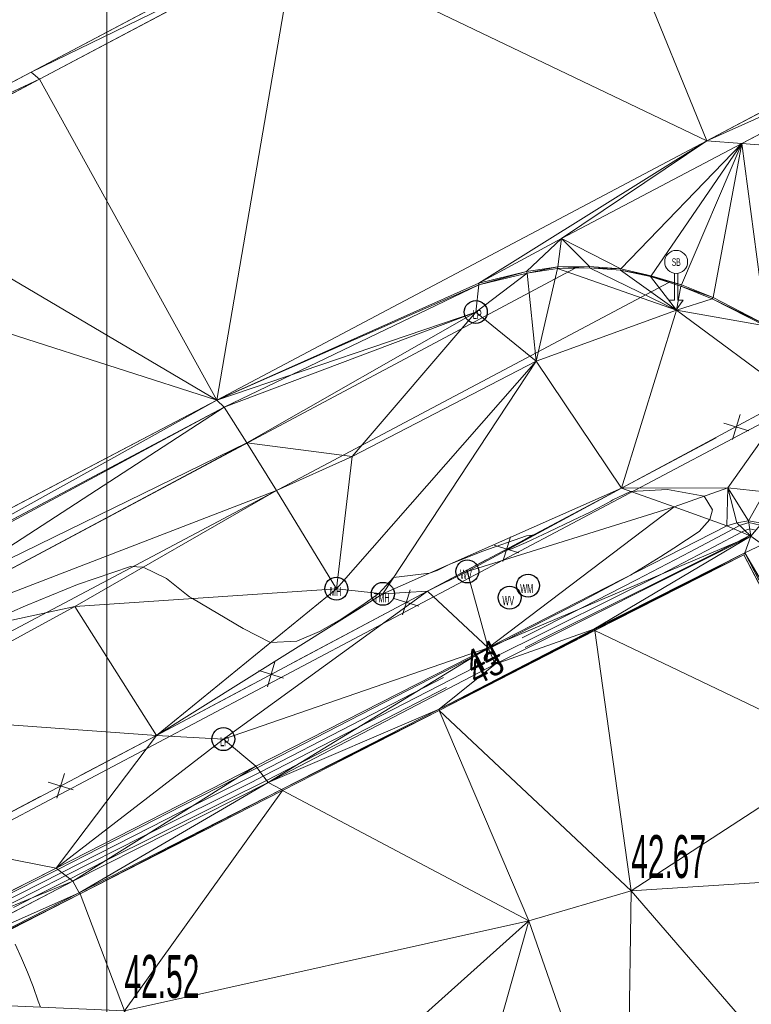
# Model space of a CAD drawing. Extents: x 79270 to 79680, y -3659241 to -3658954.
# Tile 27 of 34: x 79397 to 79421, y -3659040 to -3659008. Entities that reach past the tile are written whole.
import ezdxf
from ezdxf.enums import TextEntityAlignment as Align
from ezdxf.lldxf.tags import DXFTag

# ---------------------------------------------------------------- set-up
doc = ezdxf.new("R2010")
doc.units = 0
for name, color, linetype in [('3dFace', 7, 'Continuous'), ('BK', 7, 'Continuous'), ('BOTTOM_OF_RETAINING_WALL', 7, 'Continuous'), ('CODE', 7, 'Continuous'), ('CONCSLAB', 7, 'Continuous'), ('ELEVATION', 7, 'Continuous'), ('ELP', 7, 'Continuous'), ('ERF_LINES', 7, 'Continuous'), ('ET', 7, 'Continuous'), ('FENCE', 7, 'Continuous'), ('GCONTOUR', 7, 'Continuous'), ('GRID', 7, 'Continuous'), ('MCONTOUR', 7, 'Continuous'), ('MH', 7, 'Continuous'), ('POLYLINES', 7, 'Continuous'), ('ROADS_SIGN_BOARD', 7, 'Continuous'), ('SP', 7, 'Continuous'), ('SW', 7, 'Continuous'), ('TELEPHONE_MANHOLE', 7, 'Continuous'), ('TK', 7, 'Continuous'), ('TOP_OF_RETAINING_WALL', 7, 'Continuous'), ('WATER_VALVE', 7, 'Continuous'), ('WM', 7, 'Continuous')]:
    doc.layers.add(name, color=color, linetype=linetype)
doc.styles.add('Arial', font='arial.ttf', dxfattribs={"height": 1})
tags = doc.linetypes.add('DOTTED500', pattern=[1.2, 0.7, -0.5]).pattern_tags.tags
tags[6:7] = [DXFTag(74, 4), DXFTag(75, 0), DXFTag(340, '0'), DXFTag(46, 0.0), DXFTag(50, 0.0), DXFTag(44, 0.0), DXFTag(45, 0.0)]
tags[4:5] = [DXFTag(74, 4), DXFTag(75, 0), DXFTag(340, '0'), DXFTag(46, 0.0), DXFTag(50, 0.0), DXFTag(44, 0.0), DXFTag(45, 0.0)]
tags = doc.linetypes.add('SHORTDASH-DOT', pattern=[1.4, 0.75, -0.25, 0.15, -0.25]).pattern_tags.tags
tags[10:11] = [DXFTag(74, 4), DXFTag(75, 0), DXFTag(340, '0'), DXFTag(46, 0.0), DXFTag(50, 0.0), DXFTag(44, 0.0), DXFTag(45, 0.0)]
tags[8:9] = [DXFTag(74, 4), DXFTag(75, 0), DXFTag(340, '0'), DXFTag(46, 0.0), DXFTag(50, 0.0), DXFTag(44, 0.0), DXFTag(45, 0.0)]
tags[6:7] = [DXFTag(74, 4), DXFTag(75, 0), DXFTag(340, '0'), DXFTag(46, 0.0), DXFTag(50, 0.0), DXFTag(44, 0.0), DXFTag(45, 0.0)]
tags[4:5] = [DXFTag(74, 4), DXFTag(75, 0), DXFTag(340, '0'), DXFTag(46, 0.0), DXFTag(50, 0.0), DXFTag(44, 0.0), DXFTag(45, 0.0)]

msp = doc.modelspace()

# ---------------------------------------------------------------- linework, layer by layer
at = {"layer": '3dFace', "color": 142, "linetype": 'Continuous', "lineweight": 0, "transparency": 33554687}
for points in [[(79406.156, -3659005.229, 44.118), (79419.592, -3659011.674, 44.034), (79415.044, -3659000.505, 44.075), (79406.156, -3659005.229, 44.118)], [(79415.044, -3659000.505, 44.075), (79419.592, -3659011.674, 44.034), (79432.518, -3659004.809, 43.975), (79415.044, -3659000.505, 44.075)], [(79397.528, -3659009.426, 44.332), (79406.156, -3659005.229, 44.118), (79406.059, -3659004.912, 44.307), (79397.528, -3659009.426, 44.332)], [(79432.518, -3659004.809, 43.975), (79419.592, -3659011.674, 44.034), (79428.423, -3659007.715, 44.057), (79432.518, -3659004.809, 43.975)], [(79397.8, -3659009.662, 44.145), (79406.156, -3659005.229, 44.118), (79397.528, -3659009.426, 44.332), (79397.8, -3659009.662, 44.145)], [(79397.8, -3659009.662, 44.145), (79403.596, -3659020.141, 44.145), (79406.156, -3659005.229, 44.118), (79397.8, -3659009.662, 44.145)], [(79406.156, -3659005.229, 44.118), (79403.596, -3659020.141, 44.145), (79419.592, -3659011.674, 44.034), (79406.156, -3659005.229, 44.118)], [(79428.423, -3659007.715, 44.057), (79419.592, -3659011.674, 44.034), (79420.74, -3659011.754, 44.091), (79428.423, -3659007.715, 44.057)], [(79432.366, -3659012.679, 44.117), (79428.423, -3659007.715, 44.057), (79420.74, -3659011.754, 44.091), (79432.366, -3659012.679, 44.117)], [(79391.389, -3659012.657, 44.361), (79397.8, -3659009.662, 44.145), (79397.528, -3659009.426, 44.332), (79391.389, -3659012.657, 44.361)], [(79391.478, -3659012.993, 44.188), (79397.8, -3659009.662, 44.145), (79391.389, -3659012.657, 44.361), (79391.478, -3659012.993, 44.188)], [(79391.478, -3659012.993, 44.188), (79403.596, -3659020.141, 44.145), (79397.8, -3659009.662, 44.145), (79391.478, -3659012.993, 44.188)], [(79419.592, -3659011.674, 44.034), (79403.596, -3659020.141, 44.145), (79412.152, -3659016.327, 44.15), (79419.592, -3659011.674, 44.034)], [(79419.592, -3659011.674, 44.034), (79412.152, -3659016.327, 44.15), (79414.852, -3659014.864, 44.124), (79419.592, -3659011.674, 44.034)], [(79419.592, -3659011.674, 44.034), (79414.852, -3659014.864, 44.124), (79420.74, -3659011.754, 44.091), (79419.592, -3659011.674, 44.034)], [(79414.852, -3659014.864, 44.124), (79416.791, -3659015.852, 44.145), (79420.74, -3659011.754, 44.091), (79414.852, -3659014.864, 44.124)], [(79420.74, -3659011.754, 44.091), (79416.791, -3659015.852, 44.145), (79417.778, -3659016.081, 44.133), (79420.74, -3659011.754, 44.091)], [(79420.74, -3659011.754, 44.091), (79417.778, -3659016.081, 44.133), (79418.765, -3659016.378, 44.14), (79420.74, -3659011.754, 44.091)], [(79420.74, -3659011.754, 44.091), (79418.765, -3659016.378, 44.14), (79419.8, -3659016.794, 44.162), (79420.74, -3659011.754, 44.091)], [(79419.8, -3659016.794, 44.162), (79421.522, -3659017.684, 44.144), (79420.74, -3659011.754, 44.091), (79419.8, -3659016.794, 44.162)], [(79420.74, -3659011.754, 44.091), (79421.522, -3659017.684, 44.144), (79432.366, -3659012.679, 44.117), (79420.74, -3659011.754, 44.091)], [(79387.302, -3659014.92, 44.195), (79403.596, -3659020.141, 44.145), (79391.478, -3659012.993, 44.188), (79387.302, -3659014.92, 44.195)], [(79387.728, -3659028.462, 44.239), (79403.596, -3659020.141, 44.145), (79387.302, -3659014.92, 44.195), (79387.728, -3659028.462, 44.239)], [(79414.852, -3659014.864, 44.124), (79412.152, -3659016.327, 44.15), (79413.705, -3659015.94, 44.141), (79414.852, -3659014.864, 44.124)], [(79414.852, -3659014.864, 44.124), (79413.705, -3659015.94, 44.141), (79414.734, -3659015.785, 44.148), (79414.852, -3659014.864, 44.124)], [(79414.852, -3659014.864, 44.124), (79414.734, -3659015.785, 44.148), (79415.762, -3659015.779, 44.131), (79414.852, -3659014.864, 44.124)], [(79414.852, -3659014.864, 44.124), (79415.762, -3659015.779, 44.131), (79416.791, -3659015.852, 44.145), (79414.852, -3659014.864, 44.124)], [(79412.154, -3659016.38, 44.327), (79412.05, -3659017.264, 44.403), (79413.726, -3659015.993, 44.308), (79412.154, -3659016.38, 44.327)], [(79413.726, -3659015.993, 44.308), (79412.05, -3659017.264, 44.403), (79414.018, -3659018.867, 44.394), (79413.726, -3659015.993, 44.308)], [(79413.705, -3659015.94, 44.141), (79412.152, -3659016.327, 44.15), (79412.154, -3659016.38, 44.327), (79413.705, -3659015.94, 44.141)], [(79413.705, -3659015.94, 44.141), (79412.154, -3659016.38, 44.327), (79413.726, -3659015.993, 44.308), (79413.705, -3659015.94, 44.141)], [(79414.734, -3659015.785, 44.148), (79413.705, -3659015.94, 44.141), (79413.726, -3659015.993, 44.308), (79414.734, -3659015.785, 44.148)], [(79414.734, -3659015.785, 44.148), (79413.726, -3659015.993, 44.308), (79414.716, -3659015.84, 44.277), (79414.734, -3659015.785, 44.148)], [(79413.726, -3659015.993, 44.308), (79414.018, -3659018.867, 44.394), (79414.716, -3659015.84, 44.277), (79413.726, -3659015.993, 44.308)], [(79414.716, -3659015.84, 44.277), (79414.018, -3659018.867, 44.394), (79418.599, -3659017.203, 44.489), (79414.716, -3659015.84, 44.277)], [(79415.762, -3659015.779, 44.131), (79414.734, -3659015.785, 44.148), (79414.716, -3659015.84, 44.277), (79415.762, -3659015.779, 44.131)], [(79415.762, -3659015.779, 44.131), (79414.716, -3659015.84, 44.277), (79415.76, -3659015.816, 44.158), (79415.762, -3659015.779, 44.131)], [(79414.716, -3659015.84, 44.277), (79418.599, -3659017.203, 44.489), (79415.76, -3659015.816, 44.158), (79414.716, -3659015.84, 44.277)], [(79415.762, -3659015.779, 44.131), (79415.76, -3659015.816, 44.158), (79416.791, -3659015.852, 44.145), (79415.762, -3659015.779, 44.131)], [(79416.791, -3659015.852, 44.145), (79415.76, -3659015.816, 44.158), (79416.777, -3659015.901, 44.156), (79416.791, -3659015.852, 44.145)], [(79415.76, -3659015.816, 44.158), (79418.599, -3659017.203, 44.489), (79416.777, -3659015.901, 44.156), (79415.76, -3659015.816, 44.158)], [(79417.778, -3659016.081, 44.133), (79416.791, -3659015.852, 44.145), (79416.777, -3659015.901, 44.156), (79417.778, -3659016.081, 44.133)], [(79417.778, -3659016.081, 44.133), (79416.777, -3659015.901, 44.156), (79417.757, -3659016.109, 44.144), (79417.778, -3659016.081, 44.133)], [(79416.777, -3659015.901, 44.156), (79418.599, -3659017.203, 44.489), (79417.757, -3659016.109, 44.144), (79416.777, -3659015.901, 44.156)], [(79412.152, -3659016.327, 44.15), (79403.596, -3659020.141, 44.145), (79412.154, -3659016.38, 44.327), (79412.152, -3659016.327, 44.15)], [(79403.596, -3659020.141, 44.145), (79412.05, -3659017.264, 44.403), (79412.154, -3659016.38, 44.327), (79403.596, -3659020.141, 44.145)], [(79418.765, -3659016.378, 44.14), (79417.778, -3659016.081, 44.133), (79417.757, -3659016.109, 44.144), (79418.765, -3659016.378, 44.14)], [(79418.765, -3659016.378, 44.14), (79417.757, -3659016.109, 44.144), (79418.748, -3659016.422, 44.256), (79418.765, -3659016.378, 44.14)], [(79417.757, -3659016.109, 44.144), (79418.599, -3659017.203, 44.489), (79418.748, -3659016.422, 44.256), (79417.757, -3659016.109, 44.144)], [(79419.8, -3659016.794, 44.162), (79418.765, -3659016.378, 44.14), (79418.748, -3659016.422, 44.256), (79419.8, -3659016.794, 44.162)], [(79419.765, -3659016.833, 44.262), (79418.748, -3659016.422, 44.256), (79418.599, -3659017.203, 44.489), (79419.765, -3659016.833, 44.262)], [(79419.8, -3659016.794, 44.162), (79418.748, -3659016.422, 44.256), (79419.765, -3659016.833, 44.262), (79419.8, -3659016.794, 44.162)], [(79418.599, -3659017.203, 44.489), (79421.503, -3659017.712, 44.213), (79419.765, -3659016.833, 44.262), (79418.599, -3659017.203, 44.489)], [(79419.765, -3659016.833, 44.262), (79421.522, -3659017.684, 44.144), (79419.8, -3659016.794, 44.162), (79419.765, -3659016.833, 44.262)], [(79419.765, -3659016.833, 44.262), (79421.503, -3659017.712, 44.213), (79421.522, -3659017.684, 44.144), (79419.765, -3659016.833, 44.262)], [(79403.837, -3659020.375, 44.325), (79412.05, -3659017.264, 44.403), (79403.596, -3659020.141, 44.145), (79403.837, -3659020.375, 44.325)], [(79404.575, -3659021.543, 44.368), (79412.05, -3659017.264, 44.403), (79403.837, -3659020.375, 44.325), (79404.575, -3659021.543, 44.368)], [(79404.575, -3659021.543, 44.368), (79408.017, -3659021.983, 44.484), (79412.05, -3659017.264, 44.403), (79404.575, -3659021.543, 44.368)], [(79408.017, -3659021.983, 44.484), (79414.018, -3659018.867, 44.394), (79412.05, -3659017.264, 44.403), (79408.017, -3659021.983, 44.484)], [(79414.018, -3659018.867, 44.394), (79416.809, -3659023.021, 44.467), (79418.599, -3659017.203, 44.489), (79414.018, -3659018.867, 44.394)], [(79418.599, -3659017.203, 44.489), (79416.809, -3659023.021, 44.467), (79422.408, -3659020.015, 44.446), (79418.599, -3659017.203, 44.489)], [(79418.599, -3659017.203, 44.489), (79422.408, -3659020.015, 44.446), (79421.503, -3659017.712, 44.213), (79418.599, -3659017.203, 44.489)], [(79408.017, -3659021.983, 44.484), (79407.497, -3659026.305, 44.419), (79414.018, -3659018.867, 44.394), (79408.017, -3659021.983, 44.484)], [(79407.497, -3659026.305, 44.419), (79409.015, -3659026.472, 44.508), (79414.018, -3659018.867, 44.394), (79407.497, -3659026.305, 44.419)], [(79409.015, -3659026.472, 44.508), (79416.809, -3659023.021, 44.467), (79414.018, -3659018.867, 44.394), (79409.015, -3659026.472, 44.508)], [(79389.708, -3659027.861, 44.413), (79403.596, -3659020.141, 44.145), (79387.728, -3659028.462, 44.239), (79389.708, -3659027.861, 44.413)], [(79389.708, -3659027.861, 44.413), (79403.837, -3659020.375, 44.325), (79403.596, -3659020.141, 44.145), (79389.708, -3659027.861, 44.413)], [(79416.809, -3659023.021, 44.467), (79420.276, -3659023.008, 44.377), (79422.408, -3659020.015, 44.446), (79416.809, -3659023.021, 44.467)], [(79422.408, -3659020.015, 44.446), (79420.276, -3659023.008, 44.377), (79421.49, -3659023.144, 44.224), (79422.408, -3659020.015, 44.446)], [(79389.854, -3659027.901, 44.422), (79403.837, -3659020.375, 44.325), (79389.708, -3659027.861, 44.413), (79389.854, -3659027.901, 44.422)], [(79403.837, -3659020.375, 44.325), (79389.854, -3659027.901, 44.422), (79394.356, -3659026.522, 44.483), (79403.837, -3659020.375, 44.325)], [(79403.837, -3659020.375, 44.325), (79394.356, -3659026.522, 44.483), (79404.575, -3659021.543, 44.368), (79403.837, -3659020.375, 44.325)], [(79404.575, -3659021.543, 44.368), (79394.356, -3659026.522, 44.483), (79391.563, -3659028.483, 44.418), (79404.575, -3659021.543, 44.368)], [(79404.575, -3659021.543, 44.368), (79391.563, -3659028.483, 44.418), (79405.537, -3659023.096, 44.371), (79404.575, -3659021.543, 44.368)], [(79405.537, -3659023.096, 44.371), (79408.017, -3659021.983, 44.484), (79404.575, -3659021.543, 44.368), (79405.537, -3659023.096, 44.371)], [(79408.017, -3659021.983, 44.484), (79405.537, -3659023.096, 44.371), (79407.497, -3659026.305, 44.419), (79408.017, -3659021.983, 44.484)], [(79405.537, -3659023.096, 44.371), (79391.563, -3659028.483, 44.418), (79398.957, -3659026.887, 44.566), (79405.537, -3659023.096, 44.371)], [(79398.957, -3659026.887, 44.566), (79407.497, -3659026.305, 44.419), (79405.537, -3659023.096, 44.371), (79398.957, -3659026.887, 44.566)], [(79409.015, -3659026.472, 44.508), (79410.467, -3659026.381, 44.539), (79416.809, -3659023.021, 44.467), (79409.015, -3659026.472, 44.508)], [(79416.809, -3659023.021, 44.467), (79410.467, -3659026.381, 44.539), (79411.773, -3659025.741, 44.511), (79416.809, -3659023.021, 44.467)], [(79411.773, -3659025.741, 44.511), (79418.528, -3659023.627, 44.656), (79416.809, -3659023.021, 44.467), (79411.773, -3659025.741, 44.511)], [(79418.528, -3659023.627, 44.656), (79420.276, -3659023.008, 44.377), (79416.809, -3659023.021, 44.467), (79418.528, -3659023.627, 44.656)], [(79418.528, -3659023.627, 44.656), (79420.247, -3659024.251, 44.425), (79420.276, -3659023.008, 44.377), (79418.528, -3659023.627, 44.656)], [(79420.276, -3659023.008, 44.377), (79420.247, -3659024.251, 44.425), (79420.578, -3659024.155, 44.256), (79420.276, -3659023.008, 44.377)], [(79420.276, -3659023.008, 44.377), (79420.578, -3659024.155, 44.256), (79420.957, -3659024.086, 44.145), (79420.276, -3659023.008, 44.377)], [(79420.276, -3659023.008, 44.377), (79420.957, -3659024.086, 44.145), (79421.49, -3659023.144, 44.224), (79420.276, -3659023.008, 44.377)], [(79421.49, -3659023.144, 44.224), (79420.957, -3659024.086, 44.145), (79421.39, -3659024.165, 44.187), (79421.49, -3659023.144, 44.224)], [(79411.773, -3659025.741, 44.511), (79412.449, -3659028.234, 44.611), (79418.528, -3659023.627, 44.656), (79411.773, -3659025.741, 44.511)], [(79418.528, -3659023.627, 44.656), (79412.449, -3659028.234, 44.611), (79420.247, -3659024.251, 44.425), (79418.528, -3659023.627, 44.656)], [(79420.578, -3659024.155, 44.256), (79421.035, -3659024.586, 42.914), (79420.957, -3659024.086, 44.145), (79420.578, -3659024.155, 44.256)], [(79420.957, -3659024.086, 44.145), (79421.035, -3659024.586, 42.914), (79421.39, -3659024.165, 44.187), (79420.957, -3659024.086, 44.145)], [(79420.247, -3659024.251, 44.425), (79412.449, -3659028.234, 44.611), (79421.035, -3659024.586, 42.914), (79420.247, -3659024.251, 44.425)], [(79420.247, -3659024.251, 44.425), (79421.035, -3659024.586, 42.914), (79420.578, -3659024.155, 44.256), (79420.247, -3659024.251, 44.425)], [(79421.39, -3659024.165, 44.187), (79421.035, -3659024.586, 42.914), (79421.417, -3659024.86, 42.892), (79421.39, -3659024.165, 44.187)], [(79421.035, -3659024.586, 42.914), (79412.449, -3659028.234, 44.611), (79412.685, -3659028.772, 42.846), (79421.035, -3659024.586, 42.914)], [(79421.035, -3659024.586, 42.914), (79412.685, -3659028.772, 42.846), (79415.9, -3659027.626, 42.78), (79421.035, -3659024.586, 42.914)], [(79421.035, -3659024.586, 42.914), (79415.9, -3659027.626, 42.78), (79420.838, -3659025.128, 42.856), (79421.035, -3659024.586, 42.914)], [(79421.417, -3659024.86, 42.892), (79421.035, -3659024.586, 42.914), (79420.838, -3659025.128, 42.856), (79421.417, -3659024.86, 42.892)], [(79420.838, -3659025.128, 42.856), (79424.659, -3659031.618, 42.936), (79421.417, -3659024.86, 42.892), (79420.838, -3659025.128, 42.856)], [(79420.838, -3659025.128, 42.856), (79415.9, -3659027.626, 42.78), (79415.937, -3659027.668, 42.657), (79420.838, -3659025.128, 42.856)], [(79420.838, -3659025.128, 42.856), (79415.937, -3659027.668, 42.657), (79420.806, -3659025.198, 42.733), (79420.838, -3659025.128, 42.856)], [(79415.937, -3659027.668, 42.657), (79424.159, -3659031.603, 42.758), (79420.806, -3659025.198, 42.733), (79415.937, -3659027.668, 42.657)], [(79420.806, -3659025.198, 42.733), (79424.191, -3659031.602, 42.88), (79420.838, -3659025.128, 42.856), (79420.806, -3659025.198, 42.733)], [(79420.806, -3659025.198, 42.733), (79424.159, -3659031.603, 42.758), (79424.191, -3659031.602, 42.88), (79420.806, -3659025.198, 42.733)], [(79420.838, -3659025.128, 42.856), (79424.191, -3659031.602, 42.88), (79424.659, -3659031.618, 42.936), (79420.838, -3659025.128, 42.856)], [(79410.467, -3659026.381, 44.539), (79412.449, -3659028.234, 44.611), (79411.773, -3659025.741, 44.511), (79410.467, -3659026.381, 44.539)], [(79398.957, -3659026.887, 44.566), (79401.617, -3659031.098, 44.64), (79407.497, -3659026.305, 44.419), (79398.957, -3659026.887, 44.566)], [(79401.617, -3659031.098, 44.64), (79409.015, -3659026.472, 44.508), (79407.497, -3659026.305, 44.419), (79401.617, -3659031.098, 44.64)], [(79410.467, -3659026.381, 44.539), (79401.617, -3659031.098, 44.64), (79403.807, -3659031.219, 44.631), (79410.467, -3659026.381, 44.539)], [(79401.617, -3659031.098, 44.64), (79410.467, -3659026.381, 44.539), (79409.015, -3659026.472, 44.508), (79401.617, -3659031.098, 44.64)], [(79410.467, -3659026.381, 44.539), (79403.807, -3659031.219, 44.631), (79412.449, -3659028.234, 44.611), (79410.467, -3659026.381, 44.539)], [(79391.563, -3659028.483, 44.418), (79392.448, -3659030.432, 44.577), (79398.957, -3659026.887, 44.566), (79391.563, -3659028.483, 44.418)], [(79392.448, -3659030.432, 44.577), (79401.617, -3659031.098, 44.64), (79398.957, -3659026.887, 44.566), (79392.448, -3659030.432, 44.577)], [(79415.9, -3659027.626, 42.78), (79412.685, -3659028.772, 42.846), (79410.853, -3659030.245, 42.791), (79415.9, -3659027.626, 42.78)], [(79415.9, -3659027.626, 42.78), (79410.853, -3659030.245, 42.791), (79415.937, -3659027.668, 42.657), (79415.9, -3659027.626, 42.78)], [(79410.854, -3659030.284, 42.622), (79415.937, -3659027.668, 42.657), (79410.853, -3659030.245, 42.791), (79410.854, -3659030.284, 42.622)], [(79410.854, -3659030.284, 42.622), (79417.124, -3659036.174, 42.669), (79415.937, -3659027.668, 42.657), (79410.854, -3659030.284, 42.622)], [(79417.124, -3659036.174, 42.669), (79424.159, -3659031.603, 42.758), (79415.937, -3659027.668, 42.657), (79417.124, -3659036.174, 42.669)], [(79412.449, -3659028.234, 44.611), (79403.807, -3659031.219, 44.631), (79404.865, -3659032.101, 44.71), (79412.449, -3659028.234, 44.611)], [(79412.449, -3659028.234, 44.611), (79404.865, -3659032.101, 44.71), (79405.267, -3659032.64, 42.738), (79412.449, -3659028.234, 44.611)], [(79412.449, -3659028.234, 44.611), (79405.267, -3659032.64, 42.738), (79412.685, -3659028.772, 42.846), (79412.449, -3659028.234, 44.611)], [(79412.685, -3659028.772, 42.846), (79405.267, -3659032.64, 42.738), (79410.853, -3659030.245, 42.791), (79412.685, -3659028.772, 42.846)], [(79392.448, -3659030.432, 44.577), (79394.732, -3659034.728, 44.671), (79401.617, -3659031.098, 44.64), (79392.448, -3659030.432, 44.577)], [(79410.853, -3659030.245, 42.791), (79405.267, -3659032.64, 42.738), (79405.701, -3659032.861, 42.69), (79410.853, -3659030.245, 42.791)], [(79410.853, -3659030.245, 42.791), (79405.701, -3659032.861, 42.69), (79410.854, -3659030.284, 42.622), (79410.853, -3659030.245, 42.791)], [(79410.854, -3659030.284, 42.622), (79405.701, -3659032.861, 42.69), (79405.733, -3659032.897, 42.569), (79410.854, -3659030.284, 42.622)], [(79405.733, -3659032.897, 42.569), (79413.784, -3659037.158, 42.658), (79410.854, -3659030.284, 42.622), (79405.733, -3659032.897, 42.569)], [(79410.854, -3659030.284, 42.622), (79413.784, -3659037.158, 42.658), (79417.124, -3659036.174, 42.669), (79410.854, -3659030.284, 42.622)], [(79394.732, -3659034.728, 44.671), (79398.347, -3659035.43, 44.709), (79401.617, -3659031.098, 44.64), (79394.732, -3659034.728, 44.671)], [(79401.617, -3659031.098, 44.64), (79398.347, -3659035.43, 44.709), (79403.807, -3659031.219, 44.631), (79401.617, -3659031.098, 44.64)], [(79403.807, -3659031.219, 44.631), (79398.347, -3659035.43, 44.709), (79404.865, -3659032.101, 44.71), (79403.807, -3659031.219, 44.631)], [(79417.124, -3659036.174, 42.669), (79426.202, -3659035.585, 42.783), (79424.159, -3659031.603, 42.758), (79417.124, -3659036.174, 42.669)], [(79404.865, -3659032.101, 44.71), (79398.347, -3659035.43, 44.709), (79398.89, -3659035.854, 42.652), (79404.865, -3659032.101, 44.71)], [(79404.865, -3659032.101, 44.71), (79398.89, -3659035.854, 42.652), (79405.267, -3659032.64, 42.738), (79404.865, -3659032.101, 44.71)], [(79405.267, -3659032.64, 42.738), (79398.89, -3659035.854, 42.652), (79399.097, -3659036.239, 42.649), (79405.267, -3659032.64, 42.738)], [(79405.267, -3659032.64, 42.738), (79399.097, -3659036.239, 42.649), (79405.701, -3659032.861, 42.69), (79405.267, -3659032.64, 42.738)], [(79405.701, -3659032.861, 42.69), (79399.097, -3659036.239, 42.649), (79399.124, -3659036.272, 42.52), (79405.701, -3659032.861, 42.69)], [(79405.701, -3659032.861, 42.69), (79399.124, -3659036.272, 42.52), (79405.733, -3659032.897, 42.569), (79405.701, -3659032.861, 42.69)], [(79399.124, -3659036.272, 42.52), (79400.575, -3659040.091, 42.517), (79405.733, -3659032.897, 42.569), (79399.124, -3659036.272, 42.52)], [(79405.733, -3659032.897, 42.569), (79400.575, -3659040.091, 42.517), (79413.784, -3659037.158, 42.658), (79405.733, -3659032.897, 42.569)], [(79394.732, -3659034.728, 44.671), (79391.658, -3659038.826, 44.685), (79398.347, -3659035.43, 44.709), (79394.732, -3659034.728, 44.671)], [(79391.658, -3659038.826, 44.685), (79398.89, -3659035.854, 42.652), (79398.347, -3659035.43, 44.709), (79391.658, -3659038.826, 44.685)], [(79422.537, -3659042.44, 42.74), (79426.202, -3659035.585, 42.783), (79417.124, -3659036.174, 42.669), (79422.537, -3659042.44, 42.74)], [(79392.7, -3659039.087, 42.589), (79398.89, -3659035.854, 42.652), (79391.658, -3659038.826, 44.685), (79392.7, -3659039.087, 42.589)], [(79392.7, -3659039.087, 42.589), (79399.097, -3659036.239, 42.649), (79398.89, -3659035.854, 42.652), (79392.7, -3659039.087, 42.589)], [(79392.328, -3659039.694, 42.582), (79399.124, -3659036.272, 42.52), (79399.097, -3659036.239, 42.649), (79392.328, -3659039.694, 42.582)], [(79392.328, -3659039.694, 42.582), (79399.097, -3659036.239, 42.649), (79392.7, -3659039.087, 42.589), (79392.328, -3659039.694, 42.582)], [(79392.359, -3659039.732, 42.466), (79399.124, -3659036.272, 42.52), (79392.328, -3659039.694, 42.582), (79392.359, -3659039.732, 42.466)], [(79392.359, -3659039.732, 42.466), (79400.575, -3659040.091, 42.517), (79399.124, -3659036.272, 42.52), (79392.359, -3659039.732, 42.466)], [(79413.784, -3659037.158, 42.658), (79416.974, -3659046.33, 42.705), (79417.124, -3659036.174, 42.669), (79413.784, -3659037.158, 42.658)], [(79417.124, -3659036.174, 42.669), (79416.974, -3659046.33, 42.705), (79422.537, -3659042.44, 42.74), (79417.124, -3659036.174, 42.669)], [(79400.575, -3659040.091, 42.517), (79403.673, -3659046.223, 42.567), (79413.784, -3659037.158, 42.658), (79400.575, -3659040.091, 42.517)], [(79403.673, -3659046.223, 42.567), (79410.118, -3659050.181, 42.688), (79413.784, -3659037.158, 42.658), (79403.673, -3659046.223, 42.567)], [(79413.784, -3659037.158, 42.658), (79410.118, -3659050.181, 42.688), (79416.974, -3659046.33, 42.705), (79413.784, -3659037.158, 42.658)], [(79392.359, -3659039.732, 42.466), (79397.118, -3659047.207, 42.485), (79400.575, -3659040.091, 42.517), (79392.359, -3659039.732, 42.466)]]:
    msp.add_3dface(points, dxfattribs=at)
at = {"layer": 'BK', "color": 9, "linetype": 'DOTTED500', "lineweight": 9, "transparency": 33554687}
for p, q in [((79412.152, -3659016.327, 44.05), (79413.705, -3659015.94, 44.041)), ((79413.705, -3659015.94, 44.041), (79414.734, -3659015.785, 44.048)), ((79414.734, -3659015.785, 44.048), (79415.762, -3659015.779, 44.031)), ((79415.762, -3659015.779, 44.031), (79416.791, -3659015.852, 44.045)), ((79416.791, -3659015.852, 44.045), (79417.778, -3659016.081, 44.033)), ((79417.778, -3659016.081, 44.033), (79418.765, -3659016.378, 44.04)), ((79418.765, -3659016.378, 44.04), (79419.8, -3659016.794, 44.062)), ((79419.8, -3659016.794, 44.062), (79421.522, -3659017.684, 44.044)), ((79420.806, -3659025.198, 42.633), (79415.9, -3659027.626, 42.68)), ((79424.159, -3659031.603, 42.658), (79420.806, -3659025.198, 42.633)), ((79415.9, -3659027.626, 42.68), (79410.854, -3659030.284, 42.522)), ((79410.854, -3659030.284, 42.522), (79405.733, -3659032.897, 42.469)), ((79405.733, -3659032.897, 42.469), (79399.124, -3659036.272, 42.42)), ((79399.124, -3659036.272, 42.42), (79392.359, -3659039.732, 42.366))]:
    msp.add_line(p, q, dxfattribs=at)
at = {"layer": 'BOTTOM_OF_RETAINING_WALL', "color": 253, "linetype": 'DOTTED500', "lineweight": 9, "transparency": 33554687}
for p, q in [((79412.685, -3659028.772, 42.746), (79421.035, -3659024.586, 42.814)), ((79421.035, -3659024.586, 42.814), (79421.417, -3659024.86, 42.792)), ((79412.685, -3659028.772, 42.746), (79405.267, -3659032.64, 42.638)), ((79398.89, -3659035.854, 42.552), (79405.267, -3659032.64, 42.638)), ((79392.7, -3659039.087, 42.489), (79398.89, -3659035.854, 42.552))]:
    msp.add_line(p, q, dxfattribs=at)
at = {"layer": 'CONCSLAB', "color": 251, "linetype": 'Continuous', "lineweight": 9, "transparency": 33554687}
for p, q in [((79420.74, -3659011.754, 43.991), (79428.423, -3659007.715, 43.957)), ((79414.852, -3659014.864, 44.024), (79420.74, -3659011.754, 43.991)), ((79412.152, -3659016.327, 44.15), (79414.852, -3659014.864, 44.124))]:
    msp.add_line(p, q, dxfattribs=at)
at = {"layer": 'ELP', "color": 1, "linetype": 'Continuous', "lineweight": 30, "transparency": 33554687}
for centre in [(79412.05, -3659017.264, 44.403), (79403.807, -3659031.219, 44.88)]:
    msp.add_circle(centre, 0.375, dxfattribs=at)
at = {"layer": 'ERF_LINES', "color": 9, "linetype": 'Continuous', "lineweight": 9, "transparency": 33554687}
msp.add_line((79453.5, -3659003.886), (79391.837, -3659036.539), dxfattribs=at)
at = {"layer": 'ET', "color": 251, "linetype": 'Continuous', "lineweight": 9, "transparency": 33554687}
for p, q in [((79419.592, -3659011.674, 44.034), (79432.518, -3659004.809, 43.975)), ((79406.156, -3659005.229, 44.118), (79397.8, -3659009.662, 44.145)), ((79397.8, -3659009.662, 44.145), (79391.478, -3659012.993, 44.188)), ((79403.596, -3659020.141, 44.145), (79419.592, -3659011.674, 44.034)), ((79403.596, -3659020.141, 44.145), (79387.728, -3659028.462, 44.239))]:
    msp.add_line(p, q, dxfattribs=at)
at = {"layer": 'FENCE', "color": 1, "linetype": 'Continuous', "lineweight": 9, "transparency": 33554687}
for p, q in [((79420.436, -3659021.428, 44.21), (79420.683, -3659020.616, 44.367)), ((79420.154, -3659020.898, 44.21), (79420.965, -3659021.146, 44.367)), ((79416.809, -3659023.021, 44.238), (79419.898, -3659021.375, 44.367)), ((79416.809, -3659023.021, 44.402), (79413.716, -3659024.66, 44.367)), ((79413.178, -3659024.605, 44.41), (79412.929, -3659025.416, 44.367)), ((79413.459, -3659025.135, 44.41), (79412.648, -3659024.886, 44.367)), ((79412.391, -3659025.362, 44.452), (79410.467, -3659026.381, 44.367)), ((79409.656, -3659027.153, 44.447), (79409.904, -3659026.341, 44.54)), ((79409.374, -3659026.624, 44.447), (79410.186, -3659026.871, 44.54)), ((79410.442, -3659026.394, 44.404), (79410.467, -3659026.381, 44.54)), ((79406.029, -3659028.746, 44.454), (79409.118, -3659027.1, 44.54)), ((79405.244, -3659029.505, 44.497), (79405.491, -3659028.693, 44.54)), ((79404.962, -3659028.975, 44.497), (79405.773, -3659029.223, 44.54)), ((79401.617, -3659031.098, 44.505), (79404.706, -3659029.452, 44.54)), ((79399.155, -3659032.396, 44.537), (79401.617, -3659031.098, 44.571)), ((79398.366, -3659033.151, 44.554), (79398.617, -3659032.341, 44.571)), ((79398.086, -3659032.62, 44.554), (79398.897, -3659032.871, 44.571)), ((79394.732, -3659034.728, 44.557), (79397.828, -3659033.096, 44.571))]:
    msp.add_line(p, q, dxfattribs=at)
at = {"layer": 'GCONTOUR', "color": 9, "linetype": 'Continuous', "lineweight": 9, "transparency": 33554687}
for p, q in [((79416.53, -3659023.401, 44.5), (79417.103, -3659023.128, 44.5)), ((79417.103, -3659023.128, 44.5), (79417.109, -3659023.127, 44.5)), ((79417.109, -3659023.127, 44.5), (79418.306, -3659023.067, 44.5)), ((79418.306, -3659023.067, 44.5), (79419.506, -3659023.281, 44.5)), ((79416.224, -3659023.577, 44.5), (79416.465, -3659023.446, 44.5)), ((79416.465, -3659023.446, 44.5), (79416.53, -3659023.401, 44.5)), ((79419.506, -3659023.281, 44.5), (79419.777, -3659023.731, 44.5)), ((79415.807, -3659023.789, 44.5), (79416.224, -3659023.577, 44.5)), ((79419.777, -3659023.731, 44.5), (79419.689, -3659024.048, 44.5)), ((79414.44, -3659024.45, 44.5), (79415.212, -3659024.081, 44.5)), ((79415.212, -3659024.081, 44.5), (79415.807, -3659023.789, 44.5)), ((79419.689, -3659024.048, 44.5), (79419.346, -3659024.431, 44.5)), ((79420.729, -3659024.456, 43.5), (79420.835, -3659024.398, 43.5)), ((79420.835, -3659024.398, 43.5), (79420.998, -3659024.348, 43.5)), ((79420.998, -3659024.348, 43.5), (79421.198, -3659024.392, 43.5)), ((79412.283, -3659025.081, 44.5), (79413.71, -3659024.582, 44.5)), ((79413.904, -3659024.56, 44.5), (79413.038, -3659025.057, 44.5)), ((79413.69, -3659024.799, 44.5), (79414.44, -3659024.45, 44.5)), ((79413.71, -3659024.582, 44.5), (79413.904, -3659024.56, 44.5)), ((79418.931, -3659024.711, 44.5), (79418.512, -3659024.985, 44.5)), ((79419.346, -3659024.431, 44.5), (79418.931, -3659024.711, 44.5)), ((79419.825, -3659024.938, 43.5), (79420.729, -3659024.456, 43.5)), ((79413.038, -3659025.057, 44.5), (79413.22, -3659025.001, 44.5)), ((79413.22, -3659025.001, 44.5), (79413.69, -3659024.799, 44.5)), ((79418.069, -3659025.846, 43.5), (79419.825, -3659024.938, 43.5)), ((79418.512, -3659024.985, 44.5), (79418.089, -3659025.252, 44.5)), ((79411.202, -3659025.507, 44.5), (79412.283, -3659025.081, 44.5)), ((79418.089, -3659025.252, 44.5), (79417.663, -3659025.515, 44.5)), ((79399.037, -3659026.171, 44.5), (79400.771, -3659025.577, 44.5)), ((79400.771, -3659025.577, 44.5), (79401.185, -3659025.603, 44.5)), ((79401.185, -3659025.603, 44.5), (79401.944, -3659025.972, 44.5)), ((79410.54, -3659025.797, 44.5), (79410.785, -3659025.707, 44.5)), ((79410.785, -3659025.707, 44.5), (79411.202, -3659025.507, 44.5)), ((79417.663, -3659025.515, 44.5), (79417.104, -3659025.857, 44.5)), ((79401.944, -3659025.972, 44.5), (79402.607, -3659026.49, 44.5)), ((79408.878, -3659026.457, 44.5), (79409.367, -3659025.937, 44.5)), ((79409.367, -3659025.937, 44.5), (79410.54, -3659025.797, 44.5)), ((79417.104, -3659025.857, 44.5), (79415.486, -3659026.726, 44.5)), ((79416.693, -3659026.539, 43.5), (79418.069, -3659025.846, 43.5)), ((79397.342, -3659026.869, 44.5), (79399.037, -3659026.171, 44.5)), ((79402.607, -3659026.49, 44.5), (79402.704, -3659026.569, 44.5)), ((79402.704, -3659026.569, 44.5), (79402.793, -3659026.626, 44.5)), ((79402.793, -3659026.626, 44.5), (79404.454, -3659027.609, 44.5)), ((79408.327, -3659026.848, 44.5), (79408.878, -3659026.457, 44.5)), ((79414.371, -3659027.686, 43.5), (79416.693, -3659026.539, 43.5)), ((79395.658, -3659027.599, 44.5), (79397.342, -3659026.869, 44.5)), ((79407.648, -3659027.299, 44.5), (79408.327, -3659026.848, 44.5)), ((79415.486, -3659026.726, 44.5), (79413.853, -3659027.565, 44.5)), ((79406.947, -3659027.703, 44.5), (79407.648, -3659027.299, 44.5)), ((79404.454, -3659027.609, 44.5), (79405.343, -3659028.061, 44.5)), ((79413.853, -3659027.565, 44.5), (79413.011, -3659027.995, 44.5)), ((79406.209, -3659028.022, 44.5), (79406.947, -3659027.703, 44.5)), ((79412.598, -3659028.573, 43.5), (79414.371, -3659027.686, 43.5)), ((79412.464, -3659028.268, 44.5), (79404.915, -3659032.155, 44.5)), ((79405.343, -3659028.061, 44.5), (79406.209, -3659028.022, 44.5)), ((79413.011, -3659027.995, 44.5), (79412.464, -3659028.268, 44.5)), ((79412.004, -3659028.875, 43.5), (79412.598, -3659028.573, 43.5)), ((79405.109, -3659032.433, 43.5), (79412.004, -3659028.875, 43.5)), ((79404.908, -3659032.158, 44.5), (79404.255, -3659032.484, 44.5)), ((79404.734, -3659032.623, 43.5), (79405.109, -3659032.433, 43.5)), ((79404.915, -3659032.155, 44.5), (79404.908, -3659032.158, 44.5)), ((79401.352, -3659034.308, 43.5), (79404.734, -3659032.623, 43.5)), ((79404.255, -3659032.484, 44.5), (79402.483, -3659033.385, 44.5)), ((79402.483, -3659033.385, 44.5), (79398.402, -3659035.473, 44.5)), ((79401.149, -3659034.408, 43.5), (79401.352, -3659034.308, 43.5)), ((79398.666, -3659035.679, 43.5), (79401.149, -3659034.408, 43.5)), ((79398.402, -3659035.473, 44.5), (79393.264, -3659038.071, 44.5)), ((79397.647, -3659036.195, 43.5), (79398.666, -3659035.679, 43.5)), ((79395.873, -3659037.094, 43.5), (79397.647, -3659036.195, 43.5)), ((79397.004, -3659037.919, 42.5), (79397.213, -3659038.374, 42.5)), ((79397.213, -3659038.374, 42.5), (79397.407, -3659038.837, 42.5)), ((79397.407, -3659038.837, 42.5), (79397.589, -3659039.305, 42.5)), ((79397.589, -3659039.305, 42.5), (79397.762, -3659039.777, 42.5)), ((79397.762, -3659039.777, 42.5), (79397.833, -3659039.971, 42.5))]:
    msp.add_line(p, q, dxfattribs=at)
at = {"layer": 'GRID', "color": 142, "linetype": 'Continuous', "lineweight": 9, "transparency": 33554687}
msp.add_line((79400, -3659238.285), (79400, -3658956.285), dxfattribs=at)
at = {"layer": 'MCONTOUR', "color": 9, "linetype": 'Continuous', "lineweight": 9, "transparency": 33554687}
for p, q in [((79419.049, -3659025.103, 44), (79420.469, -3659024.345, 44)), ((79420.469, -3659024.345, 44), (79420.665, -3659024.237, 44)), ((79420.665, -3659024.237, 44), (79420.966, -3659024.145, 44)), ((79420.966, -3659024.145, 44), (79421.338, -3659024.227, 44)), ((79420.599, -3659024.771, 43), (79420.99, -3659024.567, 43)), ((79420.99, -3659024.567, 43), (79421.006, -3659024.558, 43)), ((79421.006, -3659024.558, 43), (79421.03, -3659024.551, 43)), ((79421.03, -3659024.551, 43), (79421.059, -3659024.558, 43)), ((79419.58, -3659025.289, 43), (79420.599, -3659024.771, 43)), ((79417.298, -3659026.019, 44), (79419.049, -3659025.103, 44)), ((79417.8, -3659026.174, 43), (79419.58, -3659025.289, 43)), ((79415.537, -3659026.922, 44), (79417.298, -3659026.019, 44)), ((79414.436, -3659027.836, 43), (79417.8, -3659026.174, 43)), ((79413.566, -3659027.904, 44), (79415.537, -3659026.922, 44)), ((79413.662, -3659028.224, 43), (79414.436, -3659027.836, 43)), ((79405.006, -3659032.297, 44), (79410.998, -3659029.208, 44)), ((79405.212, -3659032.569, 43), (79411.096, -3659029.531, 43)), ((79402.804, -3659033.396, 44), (79405.006, -3659032.297, 44)), ((79403.946, -3659033.205, 43), (79405.212, -3659032.569, 43)), ((79401.434, -3659034.092, 44), (79402.781, -3659033.407, 44)), ((79401.679, -3659034.33, 43), (79403.946, -3659033.205, 43)), ((79402.781, -3659033.407, 44), (79402.804, -3659033.396, 44)), ((79398.534, -3659035.576, 44), (79401.434, -3659034.092, 44)), ((79399.9, -3659035.219, 43), (79401.679, -3659034.33, 43)), ((79398.798, -3659035.782, 43), (79399.9, -3659035.219, 43)), ((79395.868, -3659036.924, 44), (79398.534, -3659035.576, 44)), ((79397.652, -3659036.363, 43), (79398.798, -3659035.782, 43)), ((79396.952, -3659036.723, 43), (79397.652, -3659036.363, 43))]:
    msp.add_line(p, q, dxfattribs=at)
at = {"layer": 'MH', "color": 30, "linetype": 'Continuous', "lineweight": 30, "transparency": 33554687}
msp.add_circle((79407.497, -3659026.305, 44.419), 0.375, dxfattribs=at)
at = {"layer": 'POLYLINES', "color": 151, "linetype": 'Continuous', "lineweight": 9, "transparency": 33554687}
for p, q in [((79406.059, -3659004.912, 44.307), (79397.528, -3659009.426, 44.332)), ((79406.059, -3659004.912, 44.307), (79397.528, -3659009.426, 44.332)), ((79406.059, -3659004.912, 44.307), (79397.528, -3659009.426, 44.332)), ((79397.528, -3659009.426, 44.332), (79391.389, -3659012.657, 44.361)), ((79397.528, -3659009.426, 44.332), (79391.389, -3659012.657, 44.361)), ((79397.528, -3659009.426, 44.332), (79391.389, -3659012.657, 44.361))]:
    msp.add_line(p, q, dxfattribs=at)
at = {"layer": 'POLYLINES', "color": 18, "linetype": 'Continuous', "lineweight": 9, "transparency": 33554687}
for p, q in [((79406.059, -3659004.912, 44.307), (79397.528, -3659009.426, 44.332)), ((79397.528, -3659009.426, 44.332), (79391.389, -3659012.657, 44.361))]:
    msp.add_line(p, q, dxfattribs=at)
at = {"layer": 'SP', "color": 18, "linetype": 'Continuous', "lineweight": 9, "transparency": 33554687}
for p, q in [((79418.534, -3659016.881), (79418.534, -3659015.998)), ((79418.649, -3659016.881), (79418.649, -3659015.998)), ((79418.534, -3659016.881), (79418.358, -3659016.881)), ((79418.358, -3659016.881), (79418.594, -3659017.196)), ((79418.825, -3659016.881), (79418.594, -3659017.196)), ((79418.649, -3659016.881), (79418.825, -3659016.881))]:
    msp.add_line(p, q, dxfattribs=at)
msp.add_circle((79418.593, -3659015.627, 44.13), 0.375, dxfattribs=at)
at = {"layer": 'SW', "color": 8, "linetype": 'SHORTDASH-DOT', "lineweight": 9, "transparency": 33554687}
for p, q in [((79391.563, -3659028.483, 44.418), (79415.293, -3659015.827, 44.368)), ((79378.484, -3659037.442, 44.509), (79418.356, -3659016.298, 44.371))]:
    msp.add_line(p, q, dxfattribs=at)
at = {"layer": 'TELEPHONE_MANHOLE', "color": 55, "linetype": 'Continuous', "lineweight": 30, "transparency": 33554687}
msp.add_circle((79409.015, -3659026.472, 44.488), 0.375, dxfattribs=at)
at = {"layer": 'TK', "color": 55, "linetype": 'Continuous', "lineweight": 9, "transparency": 33554687}
for p, q in [((79397.528, -3659009.426, 44.332), (79406.059, -3659004.912, 44.307)), ((79391.389, -3659012.657, 44.361), (79397.528, -3659009.426, 44.332)), ((79412.154, -3659016.38, 44.227), (79413.726, -3659015.993, 44.208)), ((79413.726, -3659015.993, 44.208), (79414.716, -3659015.84, 44.177)), ((79414.716, -3659015.84, 44.177), (79415.76, -3659015.816, 44.058)), ((79415.76, -3659015.816, 44.058), (79416.777, -3659015.901, 44.056)), ((79416.777, -3659015.901, 44.056), (79417.757, -3659016.109, 44.044)), ((79412.154, -3659016.38, 44.227), (79403.837, -3659020.375, 44.325)), ((79417.757, -3659016.109, 44.044), (79418.748, -3659016.422, 44.156)), ((79418.748, -3659016.422, 44.156), (79419.765, -3659016.833, 44.162)), ((79419.765, -3659016.833, 44.162), (79421.503, -3659017.712, 44.113)), ((79403.837, -3659020.375, 44.325), (79389.708, -3659027.861, 44.413)), ((79420.838, -3659025.128, 42.756), (79410.853, -3659030.245, 42.691)), ((79424.191, -3659031.602, 42.78), (79420.838, -3659025.128, 42.756)), ((79410.853, -3659030.245, 42.691), (79405.701, -3659032.861, 42.59)), ((79405.701, -3659032.861, 42.59), (79399.097, -3659036.239, 42.549)), ((79399.097, -3659036.239, 42.549), (79392.328, -3659039.694, 42.482))]:
    msp.add_line(p, q, dxfattribs=at)
at = {"layer": 'TOP_OF_RETAINING_WALL', "color": 253, "linetype": 'Continuous', "lineweight": 9, "transparency": 33554687}
for p, q in [((79420.578, -3659024.155, 44.156), (79420.957, -3659024.086, 44.045)), ((79420.957, -3659024.086, 44.045), (79421.39, -3659024.165, 44.087)), ((79412.449, -3659028.234, 44.511), (79420.247, -3659024.251, 44.325)), ((79420.247, -3659024.251, 44.325), (79420.578, -3659024.155, 44.156)), ((79404.865, -3659032.101, 44.61), (79412.449, -3659028.234, 44.511)), ((79398.347, -3659035.43, 44.609), (79404.865, -3659032.101, 44.61)), ((79391.658, -3659038.826, 44.585), (79398.347, -3659035.43, 44.609))]:
    msp.add_line(p, q, dxfattribs=at)
at = {"layer": 'WATER_VALVE', "color": 151, "linetype": 'Continuous', "lineweight": 30, "transparency": 33554687}
for centre in [(79411.773, -3659025.741, 42.187), (79413.154, -3659026.596, 42.187)]:
    msp.add_circle(centre, 0.375, dxfattribs=at)
at = {"layer": 'WM', "color": 5, "linetype": 'Continuous', "lineweight": 30, "transparency": 33554687}
msp.add_circle((79413.756, -3659026.202, 42.187), 0.375, dxfattribs=at)

# ---------------------------------------------------------------- texts
at = {"layer": 'CODE', "color": 8, "transparency": 33554687, "style": 'Arial', "width": 0.5}
for s, p in [('LP', (79412.095, -3659017.346, 44.403)), ('WV', (79411.73, -3659025.837, 44.515)), ('MH', (79407.471, -3659026.396, 44.427)), ('WM', (79413.713, -3659026.298, 44.589)), ('TMH', (79408.98, -3659026.594, 44.516)), ('WV', (79413.111, -3659026.692, 44.583)), ('LP', (79403.845, -3659031.299, 44.636))]:
    msp.add_text(s, height=0.3, dxfattribs=at).set_placement(p, align=Align.MIDDLE_CENTER)
at = {"layer": 'ELEVATION', "color": 8, "transparency": 33554687, "style": 'Arial', "width": 0.5}
for s, p in [('42.67', (79417.124, -3659036.174, 42.669)), ('42.52', (79400.575, -3659040.091, 42.517))]:
    msp.add_text(s, height=1.4, dxfattribs=at).set_placement(p, align=Align.BOTTOM_LEFT)
at = {"layer": 'MCONTOUR', "color": 9, "transparency": 33554687, "style": 'Arial', "width": 0.9}
for s, rotation, p in [('44', 27.049, (79412.279, -3659028.549, 44.004)), ('43', 27.0141, (79412.376, -3659028.872, 43.005))]:
    msp.add_text(s, height=0.8, rotation=rotation, dxfattribs=at).set_placement(p, align=Align.MIDDLE_CENTER)
at = {"layer": 'ROADS_SIGN_BOARD', "color": 8, "transparency": 33554687, "style": 'Arial', "width": 0.5}
msp.add_text('SB', height=0.25, dxfattribs=at).set_placement((79418.597, -3659015.834, 44.133), align=Align.BOTTOM_CENTER)

doc.saveas('drawing.dxf')
